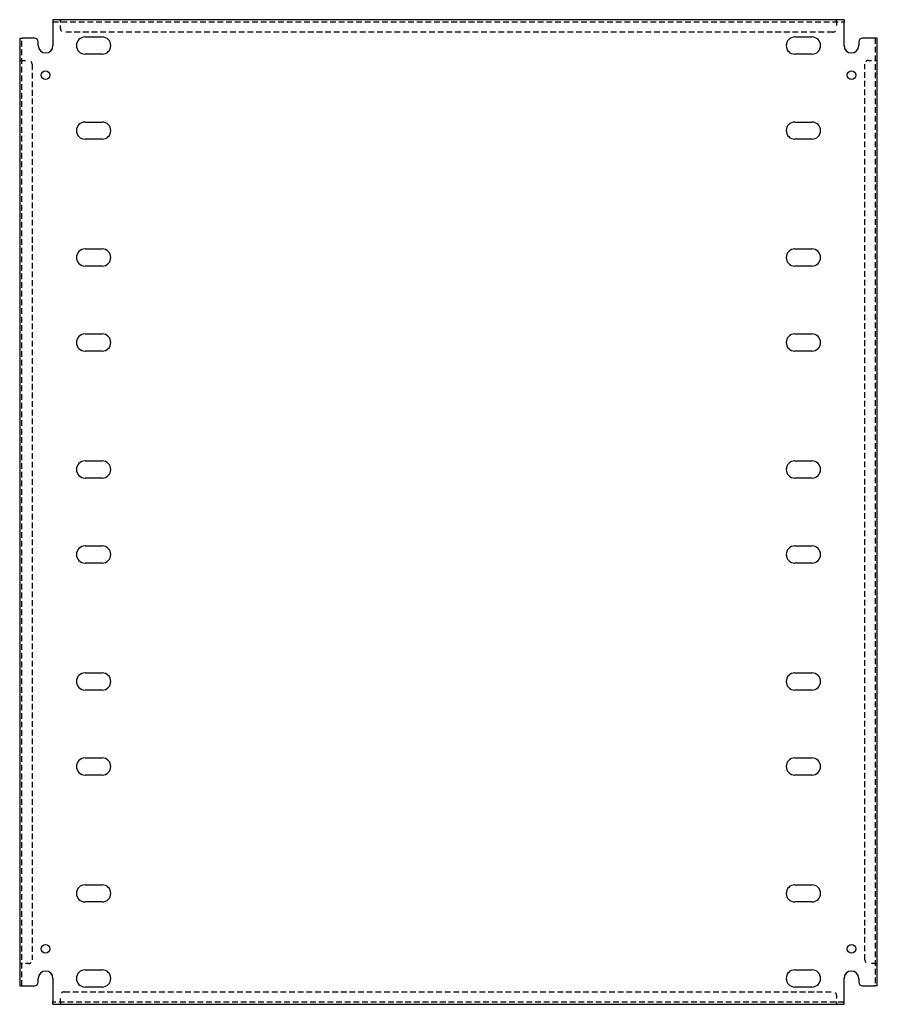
# Model space of a CAD drawing. Header units: inches. Extents: x 33 to 62, y 8.8 to 42.1.
import ezdxf

# ---------------------------------------------------------------- set-up
doc = ezdxf.new("R2010")
doc.units = ezdxf.units.IN
doc.header["$MEASUREMENT"] = 0
doc.linetypes.add('DASHED_SPACE', pattern=[0.2067, 0.1654, -0.0413])
doc.layers.add('Hidden Edges(ANSI)', color=7, linetype='DASHED_SPACE', lineweight=25)
doc.layers.add('Visible Edges(ANSI)', color=7, linetype='Continuous', lineweight=25)

msp = doc.modelspace()

# ---------------------------------------------------------------- linework, layer by layer
at = {"layer": 'Hidden Edges(ANSI)', "ltscale": 1.165897}
for p, q in [((34.085, 42.003), (60.835, 42.003)), ((60.835, 8.846), (34.085, 8.846))]:
    msp.add_line(p, q, dxfattribs=at)
at = {"layer": 'Hidden Edges(ANSI)', "ltscale": 0.129419}
for p, q in [((34.335, 42.003), (34.335, 42.071)), ((34.335, 42.003), (34.335, 42.071)), ((60.585, 42.003), (60.585, 42.071)), ((60.585, 42.003), (60.585, 42.071)), ((33.028, 40.696), (32.96, 40.696)), ((33.028, 40.696), (32.96, 40.696)), ((61.892, 40.696), (61.96, 40.696)), ((61.892, 40.696), (61.96, 40.696)), ((33.028, 10.153), (32.96, 10.153)), ((33.028, 10.153), (32.96, 10.153)), ((61.892, 10.153), (61.96, 10.153)), ((61.892, 10.153), (61.96, 10.153)), ((34.335, 8.846), (34.335, 8.778)), ((34.335, 8.846), (34.335, 8.778)), ((60.585, 8.846), (60.585, 8.778)), ((60.585, 8.846), (60.585, 8.778))]:
    msp.add_line(p, q, dxfattribs=at)
at = {"layer": 'Hidden Edges(ANSI)', "ltscale": 0.092649}
for p, q in [((34.335, 42.003), (34.335, 41.972)), ((60.585, 42.003), (60.585, 41.972)), ((33.028, 40.696), (33.059, 40.696)), ((61.892, 40.696), (61.861, 40.696)), ((33.028, 10.153), (33.059, 10.153)), ((61.892, 10.153), (61.861, 10.153)), ((34.335, 8.846), (34.335, 8.877)), ((60.585, 8.846), (60.585, 8.877))]:
    msp.add_line(p, q, dxfattribs=at)
at = {"layer": 'Hidden Edges(ANSI)', "ltscale": 0.369411}
for p, q in [((34.335, 41.778), (34.335, 41.972)), ((60.585, 41.972), (60.585, 41.778)), ((33.059, 40.696), (33.253, 40.696)), ((61.667, 40.696), (61.861, 40.696)), ((33.253, 10.153), (33.059, 10.153)), ((61.861, 10.153), (61.667, 10.153)), ((34.335, 8.877), (34.335, 9.071)), ((60.585, 9.071), (60.585, 8.877))]:
    msp.add_line(p, q, dxfattribs=at)
at = {"layer": 'Hidden Edges(ANSI)', "ltscale": 1.164687}
for p, q in [((60.46, 41.653), (34.46, 41.653)), ((34.46, 9.196), (60.46, 9.196))]:
    msp.add_line(p, q, dxfattribs=at)
at = {"layer": 'Hidden Edges(ANSI)', "ltscale": 1.156879}
for p, q in [((33.028, 9.403), (33.028, 41.446)), ((61.892, 41.446), (61.892, 9.403))]:
    msp.add_line(p, q, dxfattribs=at)
at = {"layer": 'Hidden Edges(ANSI)', "ltscale": 1.163138}
for p, q in [((33.378, 40.571), (33.378, 10.278)), ((61.542, 10.278), (61.542, 40.571))]:
    msp.add_line(p, q, dxfattribs=at)
at = {"layer": 'Hidden Edges(ANSI)', "ltscale": 0.373886}
for centre, start, end in [((34.46, 41.778), 180, 270), ((60.46, 41.778), 270, 0), ((33.253, 40.571), 0, 90), ((61.667, 40.571), 90, 180), ((33.253, 10.278), 270, 0), ((61.667, 10.278), 180, 270), ((34.46, 9.071), 90, 180), ((60.46, 9.071), 0, 90)]:
    msp.add_arc(centre, 0.125, start, end, dxfattribs=at)
at = {"layer": 'Visible Edges(ANSI)'}
for p, q in [((60.835, 42.071), (34.085, 42.071)), ((34.085, 42.071), (34.085, 41.972)), ((34.085, 41.972), (34.085, 41.196)), ((60.835, 42.071), (60.835, 41.972)), ((60.835, 41.196), (60.835, 41.972)), ((32.96, 41.446), (33.059, 41.446)), ((32.96, 41.446), (32.96, 9.403)), ((33.46, 41.446), (33.059, 41.446)), ((33.585, 41.196), (33.585, 41.321)), ((35.169, 41.486), (35.751, 41.486)), ((59.169, 41.486), (59.751, 41.486)), ((61.335, 41.321), (61.335, 41.196)), ((61.861, 41.446), (61.46, 41.446)), ((61.96, 41.446), (61.861, 41.446)), ((61.96, 9.403), (61.96, 41.446)), ((35.751, 40.906), (35.169, 40.906)), ((59.751, 40.906), (59.169, 40.906)), ((35.169, 38.611), (35.751, 38.611)), ((59.169, 38.611), (59.751, 38.611)), ((35.751, 38.031), (35.169, 38.031)), ((59.751, 38.031), (59.169, 38.031)), ((35.169, 34.319), (35.751, 34.319)), ((59.169, 34.319), (59.751, 34.319)), ((35.751, 33.739), (35.169, 33.739)), ((59.751, 33.739), (59.169, 33.739)), ((35.169, 31.444), (35.751, 31.444)), ((59.169, 31.444), (59.751, 31.444)), ((35.751, 30.864), (35.169, 30.864)), ((59.751, 30.864), (59.169, 30.864)), ((35.169, 27.152), (35.751, 27.152)), ((59.169, 27.152), (59.751, 27.152)), ((35.751, 26.572), (35.169, 26.572)), ((59.751, 26.572), (59.169, 26.572)), ((35.169, 24.277), (35.751, 24.277)), ((59.169, 24.277), (59.751, 24.277)), ((35.751, 23.697), (35.169, 23.697)), ((59.751, 23.697), (59.169, 23.697)), ((35.169, 19.985), (35.751, 19.985)), ((59.169, 19.985), (59.751, 19.985)), ((35.751, 19.405), (35.169, 19.405)), ((59.751, 19.405), (59.169, 19.405)), ((35.169, 17.11), (35.751, 17.11)), ((59.169, 17.11), (59.751, 17.11)), ((35.751, 16.53), (35.169, 16.53)), ((59.751, 16.53), (59.169, 16.53)), ((35.169, 12.818), (35.751, 12.818)), ((59.169, 12.818), (59.751, 12.818)), ((35.751, 12.238), (35.169, 12.238)), ((59.751, 12.238), (59.169, 12.238)), ((35.169, 9.943), (35.751, 9.943)), ((59.169, 9.943), (59.751, 9.943)), ((32.96, 9.403), (33.059, 9.403)), ((33.059, 9.403), (33.46, 9.403)), ((33.585, 9.528), (33.585, 9.653)), ((34.085, 9.653), (34.085, 8.877)), ((35.751, 9.363), (35.169, 9.363)), ((59.751, 9.363), (59.169, 9.363)), ((60.835, 8.877), (60.835, 9.653)), ((61.335, 9.653), (61.335, 9.528)), ((61.46, 9.403), (61.861, 9.403)), ((61.96, 9.403), (61.861, 9.403)), ((34.085, 8.778), (34.085, 8.877)), ((34.085, 8.778), (60.835, 8.778)), ((60.835, 8.778), (60.835, 8.877))]:
    msp.add_line(p, q, dxfattribs=at)
for centre in [(33.835, 40.196), (61.085, 40.196), (33.835, 10.653), (61.085, 10.653)]:
    msp.add_circle(centre, 0.145, dxfattribs=at)
for centre, radius, start, end in [((33.46, 41.321), 0.125, 0, 90), ((35.169, 41.196), 0.29, 90, 270), ((35.751, 41.196), 0.29, 270, 90), ((59.169, 41.196), 0.29, 90, 270), ((59.751, 41.196), 0.29, 270, 90), ((61.46, 41.321), 0.125, 90, 180), ((33.835, 41.196), 0.25, 180, 0), ((61.085, 41.196), 0.25, 180, 0), ((35.169, 38.321), 0.29, 90, 270), ((35.751, 38.321), 0.29, 270, 90), ((59.169, 38.321), 0.29, 90, 270), ((59.751, 38.321), 0.29, 270, 90), ((35.169, 34.029), 0.29, 90, 270), ((35.751, 34.029), 0.29, 270, 90), ((59.169, 34.029), 0.29, 90, 270), ((59.751, 34.029), 0.29, 270, 90), ((35.169, 31.154), 0.29, 90, 270), ((35.751, 31.154), 0.29, 270, 90), ((59.169, 31.154), 0.29, 90, 270), ((59.751, 31.154), 0.29, 270, 90), ((35.169, 26.862), 0.29, 90, 270), ((35.751, 26.862), 0.29, 270, 90), ((59.169, 26.862), 0.29, 90, 270), ((59.751, 26.862), 0.29, 270, 90), ((35.169, 23.987), 0.29, 90, 270), ((35.751, 23.987), 0.29, 270, 90), ((59.169, 23.987), 0.29, 90, 270), ((59.751, 23.987), 0.29, 270, 90), ((35.169, 19.695), 0.29, 90, 270), ((35.751, 19.695), 0.29, 270, 90), ((59.169, 19.695), 0.29, 90, 270), ((59.751, 19.695), 0.29, 270, 90), ((35.169, 16.82), 0.29, 90, 270), ((35.751, 16.82), 0.29, 270, 90), ((59.169, 16.82), 0.29, 90, 270), ((59.751, 16.82), 0.29, 270, 90), ((35.169, 12.528), 0.29, 90, 270), ((35.751, 12.528), 0.29, 270, 90), ((59.169, 12.528), 0.29, 90, 270), ((59.751, 12.528), 0.29, 270, 90), ((33.835, 9.653), 0.25, 0, 180), ((35.169, 9.653), 0.29, 90, 270), ((35.751, 9.653), 0.29, 270, 90), ((59.169, 9.653), 0.29, 90, 270), ((59.751, 9.653), 0.29, 270, 90), ((61.085, 9.653), 0.25, 0, 180), ((33.46, 9.528), 0.125, 270, 0), ((61.46, 9.528), 0.125, 180, 270)]:
    msp.add_arc(centre, radius, start, end, dxfattribs=at)

doc.saveas('drawing.dxf')
